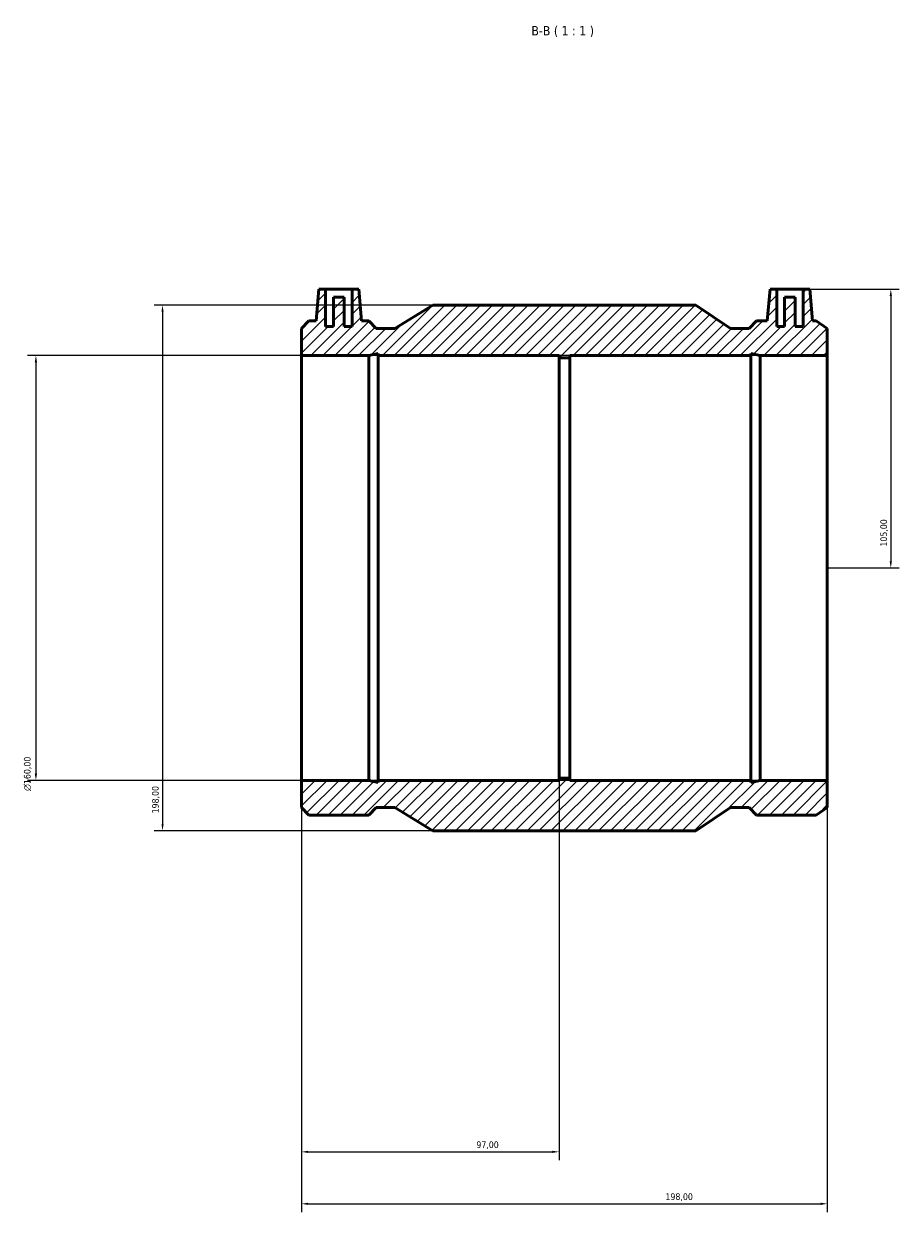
# Model space of a CAD drawing. Header units: millimetres. Extents: x -128 to 1141, y -180 to 1634.
# Tile 5 of 6: x 242 to 572, y 1186 to 1634. Entities that reach past the tile are written whole.
import ezdxf

# ---------------------------------------------------------------- set-up
doc = ezdxf.new("R2010")
doc.units = ezdxf.units.MM
for name, color, linetype, lineweight in [('Dimension (ISO)', 7, 'Continuous', 25), ('Hatch (ISO)', 7, 'Continuous', 18), ('Symbol (ISO)', 7, 'Continuous', 25), ('Visible (ISO)', 7, 'Continuous', 50)]:
    doc.layers.add(name, color=color, linetype=linetype, lineweight=lineweight)
doc.styles.add('Label Text (ISO)', font='tahoma.ttf')
doc.styles.add('Note Text (ISO)', font='tahoma.ttf')
doc.dimstyles.new('Default (ISO)', dxfattribs={"dimtxt": 2.5, "dimasz": 2.5, "dimexe": 3.175, "dimexo": 0, "dimgap": 0.762, "dimtad": 1, "dimrnd": 1e-08, "dimzin": 0, "dimtxsty": 'Note Text (ISO)', "dimcen": 0.09, "dimdle": 10, "dimclrd": 256, "dimclre": 256, "dimclrt": 232, "dimazin": 0, "dimtfac": 1.40208, "dimtmove": 0, "dimatfit": 3, "dimfxl": 1, "dimtolj": 1, "dimtzin": 0, "dimlwd": -1, "dimlwe": -1, "dimarcsym": 0})

# ---------------------------------------------------------------- blocks, each defined once
blk = doc.blocks.new('*D7')
at = {"layer": 'Defpoints', "color": 0, "transparency": 16777216}
for p in [(347.03, 1349), (444.03, 1349.8), (444.03, 1209.07)]:
    blk.add_point(p, dxfattribs=at)
at = {"layer": 'Dimension (ISO)', "transparency": 16777216}
for p, q in [((347.03, 1349), (347.03, 1205.9)), ((444.03, 1349.8), (444.03, 1205.9)), ((349.53, 1209.07), (441.53, 1209.07))]:
    blk.add_line(p, q, dxfattribs=at)
for points in [[(349.53, 1209.49), (349.53, 1208.66), (347.03, 1209.07)], [(441.53, 1209.49), (441.53, 1208.66), (444.03, 1209.07)]]:
    blk.add_solid(points, dxfattribs=at)
at = {"layer": 'Dimension (ISO)', "color": 232, "true_color": 0xca0064, "transparency": 16777216, "insert": (412.88, 1213.01), "char_height": 2.5, "attachment_point": 1, "style": 'Note Text (ISO)'}
blk.add_mtext('\\A1;97,00', dxfattribs=at)
blk = doc.blocks.new('*D8')
at = {"layer": 'Defpoints', "color": 0, "transparency": 16777216}
for p in [(347.03, 1349), (545.03, 1349), (545.03, 1189.5)]:
    blk.add_point(p, dxfattribs=at)
at = {"layer": 'Dimension (ISO)', "transparency": 16777216}
for p, q in [((347.03, 1349), (347.03, 1186.32)), ((545.03, 1349), (545.03, 1186.32)), ((349.53, 1189.5), (542.53, 1189.5))]:
    blk.add_line(p, q, dxfattribs=at)
for points in [[(349.53, 1189.92), (349.53, 1189.08), (347.03, 1189.5)], [(542.53, 1189.92), (542.53, 1189.08), (545.03, 1189.5)]]:
    blk.add_solid(points, dxfattribs=at)
at = {"layer": 'Dimension (ISO)', "color": 232, "true_color": 0xca0064, "transparency": 16777216, "insert": (484.08, 1193.44), "char_height": 2.5, "attachment_point": 1, "style": 'Note Text (ISO)'}
blk.add_mtext('\\A1;198,00', dxfattribs=at)
blk = doc.blocks.new('*D9')
at = {"layer": 'Defpoints', "color": 0, "transparency": 16777216}
for p in [(545.03, 1509), (247.03, 1349), (545.03, 1349)]:
    blk.add_point(p, dxfattribs=at)
at = {"layer": 'Dimension (ISO)', "transparency": 16777216}
for p, q in [((545.03, 1509), (243.86, 1509)), ((247.03, 1506.5), (247.03, 1351.5)), ((545.03, 1349), (243.86, 1349))]:
    blk.add_line(p, q, dxfattribs=at)
for points in [[(246.61, 1506.5), (247.45, 1506.5), (247.03, 1509)], [(246.61, 1351.5), (247.45, 1351.5), (247.03, 1349)]]:
    blk.add_solid(points, dxfattribs=at)
at = {"layer": 'Dimension (ISO)', "color": 232, "true_color": 0xca0064, "transparency": 16777216, "insert": (242.51, 1345.01), "char_height": 2.5, "attachment_point": 1, "rotation": 90, "style": 'Note Text (ISO)'}
blk.add_mtext('\\A1;\\fAIGDT|b0|i0;\\H2.5000;\\ln\\fTahoma|b0|i0;\\H2.5000;160,00', dxfattribs=at)
blk = doc.blocks.new('*D10')
at = {"layer": 'Defpoints', "color": 0, "transparency": 16777216}
for p in [(535.97, 1534), (545.03, 1429), (568.93, 1429)]:
    blk.add_point(p, dxfattribs=at)
at = {"layer": 'Dimension (ISO)', "transparency": 16777216}
for p, q in [((535.97, 1534), (572.1, 1534)), ((568.93, 1531.5), (568.93, 1431.5)), ((545.03, 1429), (572.1, 1429))]:
    blk.add_line(p, q, dxfattribs=at)
for points in [[(568.51, 1531.5), (569.35, 1531.5), (568.93, 1534)], [(568.51, 1431.5), (569.35, 1431.5), (568.93, 1429)]]:
    blk.add_solid(points, dxfattribs=at)
at = {"layer": 'Dimension (ISO)', "color": 232, "true_color": 0xca0064, "transparency": 16777216, "insert": (565, 1437.05), "char_height": 2.5, "attachment_point": 1, "rotation": 90, "style": 'Note Text (ISO)'}
blk.add_mtext('\\A1;105,00', dxfattribs=at)
blk = doc.blocks.new('*D11')
at = {"layer": 'Defpoints', "color": 0, "transparency": 16777216}
for p in [(396.53, 1528), (294.72, 1330), (396.53, 1330)]:
    blk.add_point(p, dxfattribs=at)
at = {"layer": 'Dimension (ISO)', "transparency": 16777216}
for p, q in [((396.53, 1528), (291.54, 1528)), ((294.72, 1525.5), (294.72, 1332.5)), ((396.53, 1330), (291.54, 1330))]:
    blk.add_line(p, q, dxfattribs=at)
for points in [[(294.3, 1525.5), (295.13, 1525.5), (294.72, 1528)], [(294.3, 1332.5), (295.13, 1332.5), (294.72, 1330)]]:
    blk.add_solid(points, dxfattribs=at)
at = {"layer": 'Dimension (ISO)', "color": 232, "true_color": 0xca0064, "transparency": 16777216, "insert": (290.78, 1336.56), "char_height": 2.5, "attachment_point": 1, "rotation": 90, "style": 'Note Text (ISO)'}
blk.add_mtext('\\A1;198,00', dxfattribs=at)

msp = doc.modelspace()

# ---------------------------------------------------------------- hatches: boundary and pattern name
at = {"layer": 'Hatch (ISO)'}
h = msp.add_hatch(dxfattribs=at)
h.set_pattern_fill('ANSI31', color=256, scale=25.4, style=0)
h.set_pattern_definition([(45, (0, 0), (-2.245064, 2.245064), [])])
h.paths.add_polyline_path([(347.031, 1519.268), (347.031, 1509), (372.369, 1509), (375.895, 1509.749), (375.895, 1509), (444.031, 1509), (444.031, 1508.2), (448.031, 1508.2), (448.031, 1509), (516.167, 1509), (516.167, 1509.749), (519.693, 1509), (545.031, 1509), (545.031, 1519.268), (540.881, 1522.06), (539.511, 1522.06), (538.466, 1534), (535.966, 1534), (535.966, 1520), (532.966, 1520), (532.966, 1531), (528.966, 1531), (528.966, 1520), (525.966, 1520), (525.966, 1534), (523.466, 1534), (522.422, 1522.06), (518.335, 1522.06), (515.543, 1519.268), (508.511, 1519.268), (495.531, 1528), (396.531, 1528), (382.194, 1519.268), (375.161, 1519.268), (372.369, 1522.06), (369.641, 1522.06), (368.596, 1534), (366.096, 1534), (366.096, 1520), (363.096, 1520), (363.096, 1531), (359.096, 1531), (359.096, 1520), (356.096, 1520), (356.096, 1534), (353.596, 1534), (352.552, 1522.06), (349.823, 1522.06)])
h.paths.add_polyline_path([(347.031, 1349), (347.031, 1338.732), (349.823, 1335.94), (372.369, 1335.94), (375.161, 1338.732), (382.194, 1338.732), (396.531, 1330), (495.531, 1330), (508.511, 1338.732), (515.543, 1338.732), (518.335, 1335.94), (540.881, 1335.94), (545.031, 1338.732), (545.031, 1349), (519.693, 1349), (516.167, 1348.25), (516.167, 1349), (448.031, 1349), (448.031, 1349.8), (444.031, 1349.8), (444.031, 1349), (375.895, 1349), (375.895, 1348.25), (372.369, 1349)])

# ---------------------------------------------------------------- linework, layer by layer
at = {"layer": 'Visible (ISO)'}
for p, q in [((353.596, 1534), (352.552, 1522.06)), ((356.096, 1534), (353.596, 1534)), ((356.096, 1520), (356.096, 1534)), ((356.096, 1534), (366.096, 1534)), ((368.596, 1534), (366.096, 1534)), ((366.096, 1534), (366.096, 1520)), ((369.641, 1522.06), (368.596, 1534)), ((523.466, 1534), (522.422, 1522.06)), ((525.966, 1534), (523.466, 1534)), ((525.966, 1520), (525.966, 1534)), ((525.966, 1534), (535.966, 1534)), ((538.466, 1534), (535.966, 1534)), ((535.966, 1534), (535.966, 1520)), ((539.511, 1522.06), (538.466, 1534)), ((363.096, 1531), (359.096, 1531)), ((359.096, 1531), (359.096, 1520)), ((363.096, 1520), (363.096, 1531)), ((396.531, 1528), (382.194, 1519.268)), ((495.531, 1528), (396.531, 1528)), ((508.511, 1519.268), (495.531, 1528)), ((532.966, 1531), (528.966, 1531)), ((528.966, 1531), (528.966, 1520)), ((532.966, 1520), (532.966, 1531)), ((349.823, 1522.06), (347.031, 1519.268)), ((347.031, 1519.268), (347.031, 1509)), ((352.552, 1522.06), (349.823, 1522.06)), ((359.096, 1520), (356.096, 1520)), ((366.096, 1520), (363.096, 1520)), ((372.369, 1522.06), (369.641, 1522.06)), ((375.161, 1519.268), (372.369, 1522.06)), ((382.194, 1519.268), (375.161, 1519.268)), ((515.543, 1519.268), (508.511, 1519.268)), ((518.335, 1522.06), (515.543, 1519.268)), ((522.422, 1522.06), (518.335, 1522.06)), ((528.966, 1520), (525.966, 1520)), ((535.966, 1520), (532.966, 1520)), ((540.881, 1522.06), (539.511, 1522.06)), ((545.031, 1519.268), (540.881, 1522.06)), ((545.031, 1509), (545.031, 1519.268)), ((347.031, 1509), (372.369, 1509)), ((347.031, 1349), (347.031, 1509)), ((372.369, 1509), (375.895, 1509.749)), ((372.369, 1349), (372.369, 1509)), ((375.895, 1509.749), (375.895, 1509)), ((375.895, 1509), (444.031, 1509)), ((375.895, 1349), (375.895, 1509)), ((444.031, 1509), (444.031, 1508.2)), ((448.031, 1508.2), (448.031, 1509)), ((448.031, 1509), (516.167, 1509)), ((516.167, 1509), (516.167, 1509.749)), ((516.167, 1509.749), (519.693, 1509)), ((516.167, 1349), (516.167, 1509)), ((519.693, 1509), (545.031, 1509)), ((519.693, 1349), (519.693, 1509)), ((545.031, 1349), (545.031, 1509)), ((444.031, 1508.2), (448.031, 1508.2)), ((444.031, 1349.8), (444.031, 1508.2)), ((448.031, 1349.8), (448.031, 1508.2)), ((347.031, 1349), (347.031, 1338.732)), ((372.369, 1349), (347.031, 1349)), ((375.895, 1348.25), (372.369, 1349)), ((444.031, 1349), (375.895, 1349)), ((375.895, 1349), (375.895, 1348.25)), ((448.031, 1349.8), (444.031, 1349.8)), ((444.031, 1349.8), (444.031, 1349)), ((448.031, 1349), (448.031, 1349.8)), ((516.167, 1349), (448.031, 1349)), ((519.693, 1349), (516.167, 1348.25)), ((516.167, 1348.25), (516.167, 1349)), ((545.031, 1349), (519.693, 1349)), ((545.031, 1338.732), (545.031, 1349)), ((347.031, 1338.732), (349.823, 1335.94)), ((372.369, 1335.94), (375.161, 1338.732)), ((375.161, 1338.732), (382.194, 1338.732)), ((382.194, 1338.732), (396.531, 1330)), ((495.531, 1330), (508.511, 1338.732)), ((508.511, 1338.732), (515.543, 1338.732)), ((515.543, 1338.732), (518.335, 1335.94)), ((540.881, 1335.94), (545.031, 1338.732)), ((349.823, 1335.94), (372.369, 1335.94)), ((518.335, 1335.94), (540.881, 1335.94)), ((396.531, 1330), (495.531, 1330))]:
    msp.add_line(p, q, dxfattribs=at)

# ---------------------------------------------------------------- texts
at = {"layer": 'Symbol (ISO)', "insert": (433.592, 1629), "char_height": 3.5, "attachment_point": 7, "style": 'Label Text (ISO)'}
msp.add_mtext('B-B ( 1 : 1 )', dxfattribs=at)

# ---------------------------------------------------------------- dimensions: what is measured, and where the dimension line sits
at = {"layer": 'Dimension (ISO)'}
for base, p1, p2, angle, picture, middle in [((568.929, 1429), (535.966, 1534), (545.031, 1429), 90, '*D10', (568.929, 1442)), ((294.717, 1330), (396.531, 1528), (396.531, 1330), 90, '*D11', (294.717, 1341.518)), ((444.031, 1209.075), (347.031, 1349), (444.031, 1349.8), 180, '*D7', (417.031, 1209.075)), ((545.031, 1189.5), (347.031, 1349), (545.031, 1349), 180, '*D8', (489.031, 1189.5))]:
    dim = msp.add_linear_dim(base=base, p1=p1, p2=p2, angle=angle, dimstyle='Default (ISO)', override={"dimdec": 2, "dimtp": 0, "dimtm": 0, "dimtdec": 2, "dimtofl": 0, "dimatfit": 1}, dxfattribs=at)
    dim.commit()
    dim.dimension.update_dxf_attribs({"geometry": picture, "text_midpoint": middle, "dimtype": 160})
dim = msp.add_linear_dim(base=(247.031, 1349), p1=(545.031, 1509), p2=(545.031, 1349), angle=90, text='\\fAIGDT|b0|i0;\\H2.5000;\\ln\\fTahoma|b0|i0;\\H2.5000;<>', dimstyle='Default (ISO)', override={"dimdec": 2, "dimtp": 0, "dimtm": 0, "dimtdec": 2, "dimtofl": 0, "dimatfit": 1}, dxfattribs=at)
dim.commit()
dim.dimension.update_dxf_attribs({"geometry": '*D9', "text_midpoint": (247.031, 1351.5), "dimtype": 160})

doc.saveas('drawing.dxf')
